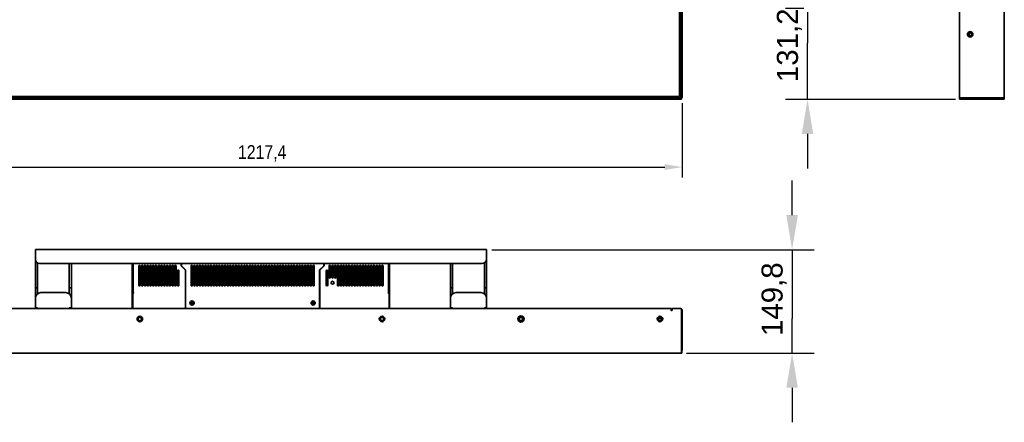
# Model space of a CAD drawing. Header units: millimetres. Extents: x 0 to 4200, y 0 to 2970.
# Tile 14 of 22: x 782 to 2205, y 1399 to 1982. Entities that reach past the tile are written whole.
import ezdxf

# ---------------------------------------------------------------- set-up
doc = ezdxf.new("R2010")
doc.units = ezdxf.units.MM
doc.header["$LTSCALE"] = 10
doc.layers.add('Bemaßungen(ISO)', color=7, linetype='Continuous', lineweight=18)
doc.layers.add('Sichtbare Kanten(ISO)', color=7, linetype='Continuous', lineweight=35)
doc.styles.add('Aktuell-ISOGroßer Text', font='arial.ttf')
doc.styles.add('X.XXX', font='ARIALN.TTF')
doc.dimstyles.new('X.XXX', dxfattribs={"dimscale": 10, "dimtxt": 2, "dimasz": 2.5, "dimexe": 1.5, "dimexo": 0.75, "dimgap": 0.762, "dimtad": 1, "dimdec": 1, "dimrnd": 1e-08, "dimzin": 12, "dimtxsty": 'X.XXX', "dimcen": 0.09, "dimdle": 10, "dimclrd": 256, "dimclre": 256, "dimclrt": 256, "dimadec": 0, "dimazin": 3, "dimtfac": 1, "dimtdec": 1, "dimtmove": 0, "dimatfit": 3, "dimfxl": 1, "dimtolj": 1, "dimlwd": 25, "dimlwe": 25, "dimarcsym": 0})
doc.dimstyles.new('X.XXXGroßer Text', dxfattribs={"dimscale": 10, "dimtxt": 3.048, "dimasz": 5, "dimexe": 3.175, "dimexo": 0.75, "dimgap": 0.762, "dimtad": 1, "dimdec": 1, "dimrnd": 1e-08, "dimzin": 12, "dimtxsty": 'Aktuell-ISOGroßer Text', "dimcen": 0.09, "dimdle": 10, "dimclrd": 256, "dimclre": 256, "dimclrt": 7, "dimadec": 0, "dimazin": 3, "dimtfac": 0.656168, "dimtdec": 1, "dimtmove": 0, "dimatfit": 3, "dimfxl": 1, "dimtolj": 1, "dimlwd": 25, "dimlwe": 25, "dimarcsym": 0})

# ---------------------------------------------------------------- blocks, each defined once
blk = doc.blocks.new('*D6')
at = {"layer": 'Bemaßungen(ISO)', "color": 250, "linetype": 'Continuous', "lineweight": 25, "true_color": 0x3f3f3f, "transparency": 16777216}
for p, q in [((522.2, 1861.1), (522.2, 1753.6)), ((1739.6, 1861.1), (1739.6, 1753.6)), ((547.2, 1768.6), (1714.6, 1768.6))]:
    blk.add_line(p, q, dxfattribs=at)
at = {"layer": 'Bemaßungen(ISO)', "color": 250, "linetype": 'Continuous', "true_color": 0x3f3f3f, "transparency": 16777216}
for points in [[(547.2, 1772.8), (547.2, 1764.5), (522.2, 1768.6)], [(1714.6, 1772.8), (1714.6, 1764.5), (1739.6, 1768.6)]]:
    blk.add_solid(points, dxfattribs=at)
at = {"layer": 'Defpoints', "color": 0, "linetype": 'Continuous', "transparency": 16777216}
for p in [(522.2, 1868.6), (1739.6, 1868.6), (1739.6, 1768.6)]:
    blk.add_point(p, dxfattribs=at)
at = {"layer": 'Bemaßungen(ISO)', "color": 250, "linetype": 'Continuous', "lineweight": 25, "true_color": 0x3f3f3f, "transparency": 16777216, "insert": (1097.7, 1800.3), "char_height": 20, "attachment_point": 1, "style": 'X.XXX'}
blk.add_mtext('\\A1;1217,4', dxfattribs=at)
blk = doc.blocks.new('*D7')
at = {"layer": 'Bemaßungen(ISO)', "color": 250, "linetype": 'Continuous', "lineweight": 25, "true_color": 0x3f3f3f, "transparency": 16777216}
for p, q in [((1898.6, 1699.1), (1898.6, 1749.1)), ((1464.4, 1649.1), (1930.4, 1649.1)), ((1898.6, 1649.1), (1898.6, 1599.1)), ((1898.6, 1599.1), (1898.6, 1549.4)), ((1898.6, 1499.4), (1898.6, 1549.4)), ((1746.1, 1499.4), (1930.4, 1499.4)), ((1898.6, 1449.4), (1898.6, 1399.4))]:
    blk.add_line(p, q, dxfattribs=at)
at = {"layer": 'Bemaßungen(ISO)', "color": 250, "linetype": 'Continuous', "true_color": 0x3f3f3f, "transparency": 16777216}
for points in [[(1890.3, 1699.1), (1907, 1699.1), (1898.6, 1649.1)], [(1890.3, 1449.4), (1907, 1449.4), (1898.6, 1499.4)]]:
    blk.add_solid(points, dxfattribs=at)
at = {"layer": 'Defpoints', "color": 0, "linetype": 'Continuous', "transparency": 16777216}
for p in [(1456.9, 1649.1), (1738.6, 1499.4), (1898.6, 1499.4)]:
    blk.add_point(p, dxfattribs=at)
at = {"layer": 'Bemaßungen(ISO)', "color": 7, "linetype": 'Continuous', "lineweight": 25, "transparency": 16777216, "insert": (1854.4, 1524.2), "char_height": 30.48, "attachment_point": 1, "rotation": 90, "style": 'Aktuell-ISOGroßer Text'}
blk.add_mtext('\\A1;149,8', dxfattribs=at)
blk = doc.blocks.new('*D13')
at = {"layer": 'Bemaßungen(ISO)', "color": 250, "linetype": 'Continuous', "lineweight": 25, "true_color": 0x3f3f3f, "transparency": 16777216}
for p, q in [((1920.9, 2047.8), (1920.9, 2097.8)), ((2051, 1997.8), (1889.1, 1997.8)), ((1920.9, 1997.8), (1920.9, 1947.8)), ((1920.9, 1916.6), (1920.9, 1947.8)), ((1920.9, 1866.6), (1920.9, 1916.6)), ((2134.7, 1866.6), (1889.1, 1866.6)), ((1920.9, 1816.6), (1920.9, 1766.6))]:
    blk.add_line(p, q, dxfattribs=at)
at = {"layer": 'Bemaßungen(ISO)', "color": 250, "linetype": 'Continuous', "true_color": 0x3f3f3f, "transparency": 16777216}
for points in [[(1912.6, 2047.8), (1929.2, 2047.8), (1920.9, 1997.8)], [(1912.6, 1816.6), (1929.2, 1816.6), (1920.9, 1866.6)]]:
    blk.add_solid(points, dxfattribs=at)
at = {"layer": 'Defpoints', "color": 0, "linetype": 'Continuous', "transparency": 16777216}
for p in [(1920.9, 1997.8), (2058.5, 1997.8), (2142.2, 1866.6)]:
    blk.add_point(p, dxfattribs=at)
at = {"layer": 'Bemaßungen(ISO)', "color": 7, "linetype": 'Continuous', "lineweight": 25, "transparency": 16777216, "insert": (1876.6, 1891.5), "char_height": 30.48, "attachment_point": 1, "rotation": 90, "style": 'Aktuell-ISOGroßer Text'}
blk.add_mtext('\\A1;131,2', dxfattribs=at)

msp = doc.modelspace()

# ---------------------------------------------------------------- linework, layer by layer
at = {"layer": 'Sichtbare Kanten(ISO)'}
for p, q in [((1735.73, 2550.94), (1735.73, 1870.54)), ((1737.63, 1868.64), (1737.63, 2552.84)), ((1737.73, 1868.64), (1737.73, 2552.84)), ((1739.23, 1868.64), (1739.23, 2552.84)), ((1739.63, 2552.84), (1739.63, 1868.64)), ((2140.71, 1868.64), (2140.71, 2552.84)), ((2205.29, 2552.84), (2205.29, 1868.64)), ((2154.91, 1962.91), (2154.91, 1958.37)), ((523.23, 1868.54), (1738.63, 1868.54)), ((1738.63, 1867.04), (523.23, 1867.04)), ((1738.63, 1866.64), (523.23, 1866.64)), ((524.23, 1868.64), (1737.63, 1868.64)), ((1735.73, 1870.54), (526.13, 1870.54)), ((1723.63, 1868.54), (1723.63, 1868.64)), ((1737.73, 1868.64), (1737.63, 1868.64)), ((1739.23, 1868.64), (1737.73, 1868.64)), ((1738.63, 1868.54), (1738.63, 1867.04)), ((1738.63, 1867.04), (1738.63, 1866.64)), ((1738.63, 1866.64), (1738.63, 1866.64)), ((1739.63, 1868.64), (1739.23, 1868.64)), ((1739.63, 1868.64), (1739.63, 1868.64)), ((2140.71, 1868.64), (2143.21, 1868.64)), ((2140.71, 1868.14), (2142.21, 1868.14)), ((2140.71, 1868.14), (2140.71, 1866.64)), ((2142.21, 1866.64), (2140.71, 1866.64)), ((2197.55, 1868.14), (2142.21, 1868.14)), ((2197.55, 1866.64), (2142.21, 1866.64)), ((2197.55, 1868.64), (2143.21, 1868.64)), ((2197.68, 1868.64), (2197.55, 1868.64)), ((2205.21, 1868.54), (2197.6, 1868.14)), ((2205.29, 1868.64), (2197.68, 1868.64)), ((2197.68, 1866.64), (2205.29, 1867.04)), ((2205.29, 1867.04), (2205.21, 1868.54)), ((804.98, 1649.14), (1456.88, 1649.14)), ((804.98, 1649.14), (804.98, 1646.14)), ((804.98, 1646.14), (804.98, 1635.14)), ((1456.88, 1649.14), (1456.88, 1646.14)), ((1456.88, 1646.14), (1456.88, 1635.14)), ((804.98, 1635.14), (804.98, 1594.04)), ((807.98, 1629.95), (807.98, 1594.04)), ((1450.88, 1629.14), (810.98, 1629.14)), ((853.98, 1629.14), (853.98, 1594.04)), ((856.98, 1629.14), (856.98, 1594.04)), ((944.93, 1629.14), (944.93, 1586.94)), ((946.43, 1586.94), (946.43, 1629.14)), ((946.5, 1587.48), (946.5, 1629.14)), ((954.43, 1625.64), (954.43, 1597.64)), ((956.43, 1597.64), (956.43, 1625.64)), ((958.43, 1625.64), (958.43, 1597.64)), ((960.43, 1597.64), (960.43, 1625.64)), ((962.43, 1625.64), (962.43, 1597.64)), ((964.43, 1597.64), (964.43, 1625.64)), ((966.43, 1625.64), (966.43, 1597.64)), ((968.43, 1597.64), (968.43, 1625.64)), ((970.43, 1625.64), (970.43, 1597.64)), ((972.43, 1597.64), (972.43, 1625.64)), ((974.43, 1625.64), (974.43, 1597.64)), ((976.43, 1597.64), (976.43, 1625.64)), ((978.43, 1625.64), (978.43, 1597.64)), ((980.43, 1597.64), (980.43, 1625.64)), ((982.43, 1625.64), (982.43, 1597.64)), ((984.43, 1597.64), (984.43, 1625.64)), ((986.43, 1625.64), (986.43, 1597.64)), ((988.43, 1597.64), (988.43, 1625.64)), ((990.43, 1625.64), (990.43, 1597.64)), ((992.43, 1597.64), (992.43, 1625.64)), ((994.43, 1625.64), (994.43, 1597.64)), ((996.43, 1597.64), (996.43, 1625.64)), ((998.43, 1625.64), (998.43, 1597.64)), ((1000.43, 1597.64), (1000.43, 1625.64)), ((1002.43, 1625.64), (1002.43, 1597.64)), ((1004.43, 1597.64), (1004.43, 1625.64)), ((1006.43, 1625.64), (1006.43, 1597.64)), ((1008.43, 1597.64), (1008.43, 1625.64)), ((1015.53, 1629.14), (1015.53, 1625.78)), ((1015.53, 1625.78), (1021.73, 1619.58)), ((1015.93, 1625.94), (1015.93, 1629.14)), ((1022.13, 1619.74), (1015.93, 1625.94)), ((1017.93, 1623.94), (1017.93, 1623.38)), ((1019.43, 1622.44), (1019.43, 1621.88)), ((1029.93, 1625.64), (1029.93, 1597.64)), ((1031.93, 1597.64), (1031.93, 1625.64)), ((1033.93, 1625.64), (1033.93, 1597.64)), ((1035.93, 1597.64), (1035.93, 1625.64)), ((1037.93, 1625.64), (1037.93, 1597.64)), ((1039.93, 1597.64), (1039.93, 1625.64)), ((1041.93, 1625.64), (1041.93, 1597.64)), ((1042.43, 1613.74), (1042.43, 1626.51)), ((1043.93, 1597.64), (1043.93, 1625.64)), ((1045.93, 1625.64), (1045.93, 1597.64)), ((1047.93, 1597.64), (1047.93, 1625.64)), ((1049.93, 1625.64), (1049.93, 1597.64)), ((1051.93, 1597.64), (1051.93, 1625.64)), ((1053.93, 1625.64), (1053.93, 1597.64)), ((1055.93, 1597.64), (1055.93, 1625.64)), ((1057.93, 1625.64), (1057.93, 1597.64)), ((1059.93, 1597.64), (1059.93, 1625.64)), ((1061.93, 1625.64), (1061.93, 1597.64)), ((1063.93, 1597.64), (1063.93, 1625.64)), ((1065.93, 1625.64), (1065.93, 1597.64)), ((1067.93, 1597.64), (1067.93, 1625.64)), ((1069.93, 1625.64), (1069.93, 1597.64)), ((1071.93, 1597.64), (1071.93, 1625.64)), ((1073.93, 1625.64), (1073.93, 1597.64)), ((1075.93, 1597.64), (1075.93, 1625.64)), ((1077.93, 1625.64), (1077.93, 1597.64)), ((1079.93, 1597.64), (1079.93, 1625.64)), ((1081.93, 1625.64), (1081.93, 1597.64)), ((1083.93, 1597.64), (1083.93, 1625.64)), ((1085.93, 1625.64), (1085.93, 1597.64)), ((1087.93, 1597.64), (1087.93, 1625.64)), ((1089.93, 1625.64), (1089.93, 1597.64)), ((1091.93, 1597.64), (1091.93, 1625.64)), ((1093.93, 1625.64), (1093.93, 1597.64)), ((1095.93, 1597.64), (1095.93, 1625.64)), ((1097.93, 1625.64), (1097.93, 1597.64)), ((1099.93, 1597.64), (1099.93, 1625.64)), ((1101.93, 1625.64), (1101.93, 1597.64)), ((1103.93, 1597.64), (1103.93, 1625.64)), ((1105.93, 1625.64), (1105.93, 1597.64)), ((1107.93, 1597.64), (1107.93, 1625.64)), ((1109.93, 1625.64), (1109.93, 1597.64)), ((1111.93, 1597.64), (1111.93, 1625.64)), ((1113.93, 1625.64), (1113.93, 1597.64)), ((1115.93, 1597.64), (1115.93, 1625.64)), ((1117.93, 1625.64), (1117.93, 1597.64)), ((1119.93, 1597.64), (1119.93, 1625.64)), ((1121.93, 1625.64), (1121.93, 1597.64)), ((1123.93, 1597.64), (1123.93, 1625.64)), ((1125.93, 1625.64), (1125.93, 1597.64)), ((1127.93, 1597.64), (1127.93, 1625.64)), ((1129.93, 1625.64), (1129.93, 1597.64)), ((1131.93, 1597.64), (1131.93, 1625.64)), ((1133.93, 1625.64), (1133.93, 1597.64)), ((1135.93, 1597.64), (1135.93, 1625.64)), ((1137.93, 1625.64), (1137.93, 1597.64)), ((1139.93, 1597.64), (1139.93, 1625.64)), ((1141.93, 1625.64), (1141.93, 1597.64)), ((1143.93, 1597.64), (1143.93, 1625.64)), ((1145.93, 1625.64), (1145.93, 1597.64)), ((1147.93, 1597.64), (1147.93, 1625.64)), ((1149.93, 1625.64), (1149.93, 1597.64)), ((1151.93, 1597.64), (1151.93, 1625.64)), ((1153.93, 1625.64), (1153.93, 1597.64)), ((1155.93, 1597.64), (1155.93, 1625.64)), ((1157.93, 1625.64), (1157.93, 1597.64)), ((1159.93, 1597.64), (1159.93, 1625.64)), ((1161.93, 1625.64), (1161.93, 1597.64)), ((1163.93, 1597.64), (1163.93, 1625.64)), ((1165.93, 1625.64), (1165.93, 1597.64)), ((1167.93, 1597.64), (1167.93, 1625.64)), ((1169.93, 1625.64), (1169.93, 1597.64)), ((1171.93, 1597.64), (1171.93, 1625.64)), ((1173.93, 1625.64), (1173.93, 1597.64)), ((1175.93, 1597.64), (1175.93, 1625.64)), ((1177.93, 1625.64), (1177.93, 1597.64)), ((1179.93, 1597.64), (1179.93, 1625.64)), ((1181.93, 1625.64), (1181.93, 1597.64)), ((1183.93, 1597.64), (1183.93, 1625.64)), ((1185.93, 1625.64), (1185.93, 1597.64)), ((1187.93, 1597.64), (1187.93, 1625.64)), ((1189.93, 1625.64), (1189.93, 1597.64)), ((1191.93, 1597.64), (1191.93, 1625.64)), ((1193.93, 1625.64), (1193.93, 1597.64)), ((1195.43, 1626.51), (1195.43, 1613.74)), ((1195.93, 1597.64), (1195.93, 1625.64)), ((1197.93, 1625.64), (1197.93, 1597.64)), ((1199.93, 1597.64), (1199.93, 1625.64)), ((1201.93, 1625.64), (1201.93, 1597.64)), ((1203.93, 1597.64), (1203.93, 1625.64)), ((1205.93, 1625.64), (1205.93, 1597.64)), ((1207.93, 1597.64), (1207.93, 1625.64)), ((1221.93, 1625.77), (1215.73, 1619.74)), ((1222.33, 1625.6), (1216.13, 1619.58)), ((1218.43, 1622.37), (1218.43, 1621.81)), ((1219.93, 1623.83), (1219.93, 1623.27)), ((1221.93, 1629.14), (1221.93, 1625.77)), ((1222.33, 1629.14), (1222.33, 1625.6)), ((1229.43, 1625.64), (1229.43, 1609.14)), ((1229.93, 1626.51), (1229.93, 1608.28)), ((1230.33, 1608.15), (1230.33, 1626.64)), ((1231.43, 1609.14), (1231.43, 1625.64)), ((1233.43, 1625.64), (1233.43, 1609.14)), ((1235.43, 1609.14), (1235.43, 1625.64)), ((1237.43, 1625.64), (1237.43, 1609.14)), ((1239.43, 1609.14), (1239.43, 1625.64)), ((1241.43, 1625.64), (1241.43, 1597.64)), ((1243.43, 1597.64), (1243.43, 1625.64)), ((1245.43, 1625.64), (1245.43, 1597.64)), ((1247.43, 1623.02), (1245.43, 1624.17)), ((1247.43, 1597.64), (1247.43, 1625.64)), ((1249.43, 1625.64), (1249.43, 1597.64)), ((1250.43, 1596.64), (1250.43, 1626.64)), ((1251.43, 1597.64), (1251.43, 1625.64)), ((1253.43, 1625.64), (1253.43, 1597.64)), ((1255.43, 1597.64), (1255.43, 1625.64)), ((1257.43, 1625.64), (1257.43, 1597.64)), ((1258.53, 1623.64), (1258.53, 1626.64)), ((1258.53, 1609.31), (1258.53, 1623.64)), ((1259.43, 1597.64), (1259.43, 1625.64)), ((1261.43, 1625.64), (1261.43, 1597.64)), ((1263.43, 1597.64), (1263.43, 1625.64)), ((1265.43, 1625.64), (1265.43, 1597.64)), ((1267.43, 1597.64), (1267.43, 1625.64)), ((1269.43, 1625.64), (1269.43, 1597.64)), ((1271.43, 1597.64), (1271.43, 1625.64)), ((1273.43, 1625.64), (1273.43, 1597.64)), ((1274.33, 1626.64), (1274.33, 1623.64)), ((1274.33, 1623.64), (1274.33, 1609.52)), ((1274.33, 1622.74), (1275.43, 1622.74)), ((1275.43, 1597.64), (1275.43, 1625.64)), ((1277.43, 1625.64), (1277.43, 1597.64)), ((1277.43, 1623.63), (1279.43, 1623.63)), ((1279.43, 1622.98), (1277.43, 1622.98)), ((1277.43, 1622.74), (1279.43, 1622.74)), ((1278.28, 1626.63), (1278.58, 1626.63)), ((1279.43, 1597.64), (1279.43, 1625.64)), ((1281.43, 1625.64), (1281.43, 1597.64)), ((1281.43, 1622.74), (1283.33, 1622.74)), ((1283.33, 1619.74), (1283.33, 1622.74)), ((1283.43, 1597.64), (1283.43, 1625.64)), ((1285.43, 1625.64), (1285.43, 1597.64)), ((1287.33, 1626.08), (1287.33, 1614.81)), ((1287.43, 1597.64), (1287.43, 1625.64)), ((1289.43, 1625.64), (1289.43, 1597.64)), ((1291.43, 1597.64), (1291.43, 1625.64)), ((1293.43, 1625.64), (1293.43, 1597.64)), ((1295.43, 1597.64), (1295.43, 1625.64)), ((1297.43, 1625.64), (1297.43, 1597.64)), ((1299.43, 1623.59), (1297.43, 1622.44)), ((1299.43, 1597.64), (1299.43, 1625.64)), ((1301.43, 1625.64), (1301.43, 1597.64)), ((1301.93, 1625.04), (1301.43, 1624.75)), ((1303.43, 1597.64), (1303.43, 1625.64)), ((1305.43, 1625.64), (1305.43, 1597.64)), ((1307.43, 1597.64), (1307.43, 1625.64)), ((1315.36, 1587.48), (1315.36, 1629.14)), ((1315.43, 1586.94), (1315.43, 1629.14)), ((1316.93, 1629.14), (1316.93, 1586.94)), ((1404.88, 1629.14), (1404.88, 1594.04)), ((1407.88, 1629.14), (1407.88, 1594.04)), ((1453.88, 1629.95), (1453.88, 1594.04)), ((1456.88, 1635.14), (1456.88, 1594.04)), ((986.43, 1617.94), (988.43, 1617.94)), ((990.43, 1617.94), (992.43, 1617.94)), ((994.43, 1617.94), (996.43, 1617.94)), ((998.43, 1617.94), (1000.43, 1617.94)), ((1002.43, 1617.94), (1004.43, 1617.94)), ((1006.43, 1617.94), (1008.43, 1617.94)), ((1010.43, 1618.64), (1010.43, 1597.64)), ((1012.43, 1597.64), (1012.43, 1618.64)), ((1021.73, 1619.58), (1021.73, 1563.94)), ((1022.13, 1563.94), (1022.13, 1619.74)), ((1047.93, 1610.74), (1045.93, 1610.74)), ((1051.93, 1610.74), (1049.93, 1610.74)), ((1055.93, 1610.74), (1053.93, 1610.74)), ((1059.93, 1610.74), (1057.93, 1610.74)), ((1063.93, 1610.74), (1061.93, 1610.74)), ((1067.93, 1610.74), (1065.93, 1610.74)), ((1071.93, 1610.74), (1069.93, 1610.74)), ((1075.93, 1610.74), (1073.93, 1610.74)), ((1079.93, 1610.74), (1077.93, 1610.74)), ((1083.93, 1610.74), (1081.93, 1610.74)), ((1087.93, 1610.74), (1085.93, 1610.74)), ((1091.93, 1610.74), (1089.93, 1610.74)), ((1095.93, 1610.74), (1093.93, 1610.74)), ((1099.93, 1610.74), (1097.93, 1610.74)), ((1103.93, 1610.74), (1101.93, 1610.74)), ((1135.93, 1610.74), (1133.93, 1610.74)), ((1139.93, 1610.74), (1137.93, 1610.74)), ((1143.93, 1610.74), (1141.93, 1610.74)), ((1147.93, 1610.74), (1145.93, 1610.74)), ((1151.93, 1610.74), (1149.93, 1610.74)), ((1155.93, 1610.74), (1153.93, 1610.74)), ((1159.93, 1610.74), (1157.93, 1610.74)), ((1163.93, 1610.74), (1161.93, 1610.74)), ((1167.93, 1610.74), (1165.93, 1610.74)), ((1171.93, 1610.74), (1169.93, 1610.74)), ((1175.93, 1610.74), (1173.93, 1610.74)), ((1179.93, 1610.74), (1177.93, 1610.74)), ((1183.93, 1610.74), (1181.93, 1610.74)), ((1182.93, 1608.34), (1181.93, 1608.34)), ((1187.93, 1610.74), (1185.93, 1610.74)), ((1191.93, 1610.74), (1189.93, 1610.74)), ((1215.73, 1619.74), (1215.73, 1563.94)), ((1216.13, 1619.58), (1216.13, 1563.94)), ((1225.43, 1618.64), (1225.43, 1597.64)), ((1227.43, 1597.64), (1227.43, 1618.64)), ((1249.83, 1621.63), (1249.43, 1621.86)), ((1258.53, 1604.31), (1258.53, 1609.31)), ((1259.43, 1609.4), (1258.78, 1609.4)), ((1263.43, 1609.4), (1261.43, 1609.4)), ((1267.43, 1609.4), (1265.43, 1609.4)), ((1271.43, 1609.4), (1269.43, 1609.4)), ((1274.08, 1609.4), (1273.43, 1609.4)), ((1274.33, 1619.74), (1275.43, 1619.74)), ((1275.43, 1619.09), (1274.33, 1619.09)), ((1275.43, 1614.9), (1274.33, 1614.9)), ((1277.43, 1619.74), (1279.43, 1619.74)), ((1279.43, 1619.09), (1277.43, 1619.09)), ((1277.43, 1618.84), (1279.43, 1618.84)), ((1277.43, 1615.84), (1279.43, 1615.84)), ((1279.43, 1615.19), (1277.43, 1615.19)), ((1279.43, 1614.9), (1277.43, 1614.9)), ((1281.43, 1619.74), (1283.33, 1619.74)), ((1283.33, 1619.09), (1281.43, 1619.09)), ((1283.43, 1614.9), (1281.43, 1614.9)), ((1283.33, 1619.74), (1283.33, 1619.09)), ((1287.08, 1614.9), (1285.43, 1614.9)), ((1287.33, 1614.81), (1287.33, 1604.31)), ((804.98, 1594.04), (804.98, 1579.04)), ((807.98, 1594.04), (804.98, 1594.04)), ((807.98, 1585.29), (807.98, 1594.04)), ((853.98, 1594.04), (853.98, 1585.29)), ((856.98, 1594.04), (853.98, 1594.04)), ((856.98, 1579.04), (856.98, 1594.04)), ((1007.93, 1597.64), (1007.93, 1607.64)), ((1011.93, 1597.64), (1011.93, 1607.64)), ((1031.93, 1601.64), (1029.93, 1601.64)), ((1035.93, 1601.64), (1033.93, 1601.64)), ((1039.43, 1601.64), (1037.93, 1601.64)), ((1042.43, 1596.78), (1042.43, 1598.64)), ((1071.93, 1601.64), (1071.43, 1601.64)), ((1075.93, 1601.64), (1073.93, 1601.64)), ((1079.93, 1601.64), (1077.93, 1601.64)), ((1083.93, 1601.64), (1081.93, 1601.64)), ((1087.93, 1601.64), (1085.93, 1601.64)), ((1091.93, 1601.64), (1089.93, 1601.64)), ((1095.93, 1601.64), (1093.93, 1601.64)), ((1099.93, 1601.64), (1097.93, 1601.64)), ((1103.93, 1601.64), (1101.93, 1601.64)), ((1107.93, 1601.64), (1105.93, 1601.64)), ((1111.93, 1601.64), (1109.93, 1601.64)), ((1115.93, 1601.64), (1113.93, 1601.64)), ((1119.93, 1601.64), (1117.93, 1601.64)), ((1123.93, 1601.64), (1121.93, 1601.64)), ((1127.93, 1601.64), (1125.93, 1601.64)), ((1131.93, 1601.64), (1129.93, 1601.64)), ((1135.93, 1601.64), (1133.93, 1601.64)), ((1139.93, 1601.64), (1137.93, 1601.64)), ((1143.93, 1601.64), (1141.93, 1601.64)), ((1147.93, 1601.64), (1145.93, 1601.64)), ((1151.93, 1601.64), (1149.93, 1601.64)), ((1155.93, 1601.64), (1153.93, 1601.64)), ((1159.93, 1601.64), (1157.93, 1601.64)), ((1163.93, 1601.64), (1161.93, 1601.64)), ((1166.43, 1601.64), (1165.93, 1601.64)), ((1181.93, 1604.04), (1182.93, 1604.04)), ((1195.43, 1598.64), (1195.43, 1596.78)), ((1199.93, 1601.64), (1198.43, 1601.64)), ((1203.93, 1601.64), (1201.93, 1601.64)), ((1207.93, 1601.64), (1205.93, 1601.64)), ((1225.43, 1602.34), (1227.43, 1602.34)), ((1225.43, 1598.84), (1227.43, 1598.84)), ((1257.43, 1599.07), (1258.17, 1599.82)), ((1257.43, 1597.63), (1257.43, 1599.07)), ((1257.43, 1599.07), (1258.53, 1598.19)), ((1258.53, 1596.65), (1258.53, 1604.31)), ((1287.33, 1604.31), (1287.33, 1597.21)), ((1287.33, 1598.19), (1287.43, 1598.27)), ((1404.88, 1594.04), (1404.88, 1579.04)), ((1407.88, 1594.04), (1404.88, 1594.04)), ((1407.88, 1585.29), (1407.88, 1594.04)), ((1453.88, 1594.04), (1453.88, 1585.29)), ((1456.88, 1594.04), (1453.88, 1594.04)), ((1456.88, 1579.04), (1456.88, 1594.04)), ((848.98, 1587.04), (812.98, 1587.04)), ((946.43, 1586.54), (944.93, 1586.54)), ((944.93, 1585.4), (944.93, 1563.94)), ((945.68, 1585.94), (945.68, 1563.94)), ((946.58, 1586.34), (946.08, 1586.34)), ((1315.28, 1586.34), (1315.78, 1586.34)), ((1315.43, 1586.54), (1316.93, 1586.54)), ((1316.18, 1585.94), (1316.18, 1563.94)), ((1316.93, 1585.4), (1316.93, 1563.94)), ((1448.88, 1587.04), (1412.88, 1587.04)), ((804.98, 1565.04), (804.98, 1579.04)), ((856.98, 1579.04), (856.98, 1565.04)), ((1404.88, 1565.04), (1404.88, 1579.04)), ((1456.88, 1579.04), (1456.88, 1565.04)), ((538.23, 1563.94), (1723.63, 1563.94)), ((804.98, 1565.04), (807.97, 1565.04)), ((804.98, 1565.04), (804.98, 1563.94)), ((807.97, 1565.04), (807.97, 1565.05)), ((807.97, 1565.05), (807.98, 1565.05)), ((807.98, 1565.05), (807.98, 1565.04)), ((807.98, 1563.94), (807.98, 1565.04)), ((853.98, 1565.04), (853.98, 1565.05)), ((853.98, 1565.05), (853.99, 1565.05)), ((853.98, 1563.94), (853.98, 1565.04)), ((853.99, 1565.05), (853.99, 1565.04)), ((853.99, 1565.04), (856.98, 1565.04)), ((856.98, 1565.04), (856.98, 1563.94)), ((1022.13, 1564.94), (1021.73, 1564.94)), ((1216.13, 1564.94), (1215.73, 1564.94)), ((1404.88, 1565.04), (1407.87, 1565.04)), ((1404.88, 1565.04), (1404.88, 1563.94)), ((1407.87, 1565.04), (1407.87, 1565.05)), ((1407.87, 1565.05), (1407.88, 1565.05)), ((1407.88, 1565.05), (1407.88, 1565.04)), ((1407.88, 1563.94), (1407.88, 1565.04)), ((1453.88, 1565.04), (1453.88, 1565.05)), ((1453.88, 1565.05), (1453.89, 1565.05)), ((1453.88, 1563.94), (1453.88, 1565.04)), ((1453.89, 1565.05), (1453.89, 1565.04)), ((1453.89, 1565.04), (1456.88, 1565.04)), ((1456.88, 1565.04), (1456.88, 1563.94)), ((1723.63, 1563.94), (1723.63, 1561.44)), ((1723.63, 1561.94), (1725.13, 1561.94)), ((1725.13, 1563.94), (1724.63, 1563.94)), ((1724.63, 1563.94), (1724.63, 1562.44)), ((1725.13, 1562.44), (1724.63, 1562.44)), ((1725.13, 1563.94), (1725.13, 1561.44)), ((1725.13, 1563.94), (1737.13, 1563.94)), ((1738.63, 1507.1), (1738.63, 1562.44)), ((1739.63, 1507.1), (1739.63, 1561.44)), ((1705.28, 1549.74), (1709.98, 1549.74)), ((523.23, 1499.37), (1738.63, 1499.37)), ((1738.63, 1507.1), (1738.63, 1506.97)), ((1738.63, 1506.97), (1738.63, 1499.37)), ((1738.63, 1499.4), (1739.23, 1499.37)), ((1739.23, 1499.37), (1739.63, 1506.97))]:
    msp.add_line(p, q, dxfattribs=at)
for centre, radius in [((2155.96, 1960.64), 4), ((2155.96, 1960.64), 2.5), ((1234.53, 1601.34), 2.05), ((1031.43, 1571.94), 3.05), ((1031.43, 1571.94), 3), ((1031.43, 1571.94), 1.21), ((1031.43, 1571.94), 0.99), ((1206.43, 1571.94), 3.05), ((1206.43, 1571.94), 3), ((1206.43, 1571.94), 1.21), ((1206.43, 1571.94), 0.99), ((955.93, 1548.89), 4), ((955.93, 1548.89), 2.5), ((1305.93, 1548.89), 4), ((1305.93, 1548.89), 2.5), ((1506.78, 1548.89), 4.5), ((1506.78, 1548.89), 4), ((1506.78, 1548.89), 2.5), ((1707.63, 1548.89), 4), ((1707.63, 1548.89), 2.5)]:
    msp.add_circle(centre, radius, dxfattribs=at)
for centre, radius, start, end in [((2143.21, 1869.14), 2.5, 191.53696, 203.57818), ((2143.21, 1869.14), 1, 210, 270), ((2197.55, 1869.14), 1, 270, 273), ((2197.55, 1869.14), 2.5, 270, 273), ((810.98, 1635.14), 6, 180, 270), ((955.43, 1625.64), 1, 0, 180), ((959.43, 1625.64), 1, 0, 180), ((963.43, 1625.64), 1, 0, 180), ((967.43, 1625.64), 1, 0, 180), ((971.43, 1625.64), 1, 0, 180), ((975.43, 1625.64), 1, 0, 180), ((979.43, 1625.64), 1, 0, 180), ((983.43, 1625.64), 1, 0, 180), ((987.43, 1625.64), 1, 0, 180), ((991.43, 1625.64), 1, 0, 180), ((995.43, 1625.64), 1, 0, 180), ((999.43, 1625.64), 1, 0, 180), ((1003.43, 1625.64), 1, 0, 180), ((1007.43, 1625.64), 1, 0, 180), ((1030.93, 1625.64), 1, 0, 180), ((1034.93, 1625.64), 1, 0, 180), ((1038.93, 1625.64), 1, 0, 180), ((1042.93, 1625.64), 1, 0, 180), ((1046.93, 1625.64), 1, 0, 180), ((1050.93, 1625.64), 1, 0, 180), ((1054.93, 1625.64), 1, 0, 180), ((1058.93, 1625.64), 1, 0, 180), ((1062.93, 1625.64), 1, 0, 180), ((1066.93, 1625.64), 1, 0, 180), ((1070.93, 1625.64), 1, 0, 180), ((1074.93, 1625.64), 1, 0, 180), ((1078.93, 1625.64), 1, 0, 180), ((1082.93, 1625.64), 1, 0, 180), ((1086.93, 1625.64), 1, 0, 180), ((1090.93, 1625.64), 1, 0, 180), ((1094.93, 1625.64), 1, 0, 180), ((1098.93, 1625.64), 1, 0, 180), ((1102.93, 1625.64), 1, 0, 180), ((1106.93, 1625.64), 1, 0, 180), ((1110.93, 1625.64), 1, 0, 180), ((1114.93, 1625.64), 1, 0, 180), ((1118.93, 1625.64), 1, 0, 180), ((1122.93, 1625.64), 1, 0, 180), ((1126.93, 1625.64), 1, 0, 180), ((1130.93, 1625.64), 1, 0, 180), ((1134.93, 1625.64), 1, 0, 180), ((1138.93, 1625.64), 1, 0, 180), ((1142.93, 1625.64), 1, 0, 180), ((1146.93, 1625.64), 1, 0, 180), ((1150.93, 1625.64), 1, 0, 180), ((1154.93, 1625.64), 1, 0, 180), ((1158.93, 1625.64), 1, 0, 180), ((1162.93, 1625.64), 1, 0, 180), ((1166.93, 1625.64), 1, 0, 180), ((1170.93, 1625.64), 1, 0, 180), ((1174.93, 1625.64), 1, 0, 180), ((1178.93, 1625.64), 1, 0, 180), ((1182.93, 1625.64), 1, 0, 180), ((1186.93, 1625.64), 1, 0, 180), ((1190.93, 1625.64), 1, 0, 180), ((1194.93, 1625.64), 1, 0, 180), ((1198.93, 1625.64), 1, 0, 180), ((1202.93, 1625.64), 1, 0, 180), ((1206.93, 1625.64), 1, 0, 180), ((1230.43, 1625.64), 1, 0, 180), ((1234.43, 1625.64), 1, 0, 180), ((1238.43, 1625.64), 1, 0, 180), ((1242.43, 1625.64), 1, 0, 180), ((1244.93, 1626.77), 2, 187.79203, 221.40915), ((1246.43, 1625.64), 1, 0, 180), ((1250.43, 1625.64), 1, 0, 180), ((1254.43, 1625.64), 1, 0, 180), ((1258.43, 1625.64), 1, 0, 180), ((1262.43, 1625.64), 1, 0, 180), ((1266.43, 1625.64), 1, 0, 180), ((1270.43, 1625.64), 1, 0, 180), ((1274.43, 1625.64), 1, 0, 180), ((1278.43, 1625.64), 1, 0, 180), ((1282.43, 1625.64), 1, 0, 180), ((1286.43, 1625.64), 1, 0, 180), ((1290.43, 1625.64), 1, 0, 180), ((1294.43, 1625.64), 1, 0, 180), ((1298.43, 1625.64), 1, 0, 180), ((1302.43, 1625.64), 1, 0, 180), ((1300.93, 1626.77), 2, 300, 352.78259), ((1306.43, 1625.64), 1, 0, 180), ((1450.88, 1635.14), 6, 270, 0), ((975.43, 1607.64), 1, 0, 180), ((979.43, 1607.64), 1, 0, 180), ((984.93, 1620.94), 3, 213.55742, 260.40599), ((983.43, 1607.64), 1, 0, 180), ((987.43, 1607.64), 1, 0, 180), ((1006.93, 1607.64), 1, 0, 119.99992), ((1011.43, 1618.64), 1, 0, 180), ((1008.93, 1620.94), 3, 300.00071, 333.90257), ((1010.93, 1607.64), 1, 0, 119.99992), ((1045.43, 1613.74), 3, 180, 240), ((1055.43, 1606.19), 2.35, 77.71551, 129.66502), ((1105.93, 1613.74), 3, 270, 311.81031), ((1131.93, 1613.74), 3, 228.18968, 270), ((1182.93, 1606.19), 2.15, 62.28226, 90), ((1192.43, 1613.74), 3, 300, 0), ((1226.43, 1618.64), 1, 0, 180), ((1230.43, 1609.14), 1, 180, 0), ((1234.43, 1609.14), 1, 180, 0), ((1238.43, 1609.14), 1, 180, 0), ((1246.43, 1607.64), 1, 0, 180), ((1251.93, 1620.94), 3, 213.55693, 239.99997), ((1250.43, 1607.64), 1, 89.9994, 180), ((1298.43, 1607.64), 1, 0, 180), ((955.43, 1597.64), 1, 180, 0), ((959.43, 1597.64), 1, 180, 0), ((963.43, 1597.64), 1, 180, 0), ((967.43, 1597.64), 1, 180, 0), ((971.43, 1597.64), 1, 180, 0), ((975.43, 1597.64), 1, 180, 0), ((979.43, 1597.64), 1, 180, 0), ((983.43, 1597.64), 1, 180, 0), ((987.43, 1597.64), 1, 180, 0), ((991.43, 1597.64), 1, 180, 0), ((995.43, 1597.64), 1, 180, 0), ((999.43, 1597.64), 1, 180, 0), ((1003.43, 1597.64), 1, 180, 0), ((1007.43, 1597.64), 1, 180, 0), ((1006.93, 1597.64), 1, 284.47642, 0), ((1011.43, 1597.64), 1, 180, 0), ((1010.93, 1597.64), 1, 284.47642, 0), ((1030.93, 1597.64), 1, 180, 0), ((1034.93, 1597.64), 1, 180, 0), ((1038.93, 1597.64), 1, 180, 0), ((1039.43, 1598.64), 3, 80.40593, 90), ((1039.43, 1598.64), 3, 0, 33.55731), ((1042.93, 1597.64), 1, 180, 0), ((1046.93, 1597.64), 1, 180, 0), ((1050.93, 1597.64), 1, 180, 0), ((1055.43, 1606.19), 2.35, 230.33498, 282.28449), ((1054.93, 1597.64), 1, 180, 0), ((1058.93, 1597.64), 1, 180, 0), ((1062.93, 1597.64), 1, 180, 0), ((1066.93, 1597.64), 1, 180, 0), ((1071.43, 1598.64), 3, 90, 120), ((1070.93, 1597.64), 1, 180, 0), ((1074.93, 1597.64), 1, 180, 0), ((1078.93, 1597.64), 1, 180, 0), ((1082.93, 1597.64), 1, 180, 0), ((1086.93, 1597.64), 1, 180, 0), ((1090.93, 1597.64), 1, 180, 0), ((1094.93, 1597.64), 1, 180, 0), ((1098.93, 1597.64), 1, 180, 0), ((1102.93, 1597.64), 1, 180, 0), ((1106.93, 1597.64), 1, 180, 0), ((1110.93, 1597.64), 1, 180, 0), ((1114.93, 1597.64), 1, 180, 0), ((1118.93, 1597.64), 1, 180, 0), ((1122.93, 1597.64), 1, 180, 0), ((1126.93, 1597.64), 1, 180, 0), ((1130.93, 1597.64), 1, 180, 0), ((1134.93, 1597.64), 1, 180, 0), ((1138.93, 1597.64), 1, 180, 0), ((1142.93, 1597.64), 1, 180, 0), ((1146.93, 1597.64), 1, 180, 0), ((1150.93, 1597.64), 1, 180, 0), ((1154.93, 1597.64), 1, 180, 0), ((1158.93, 1597.64), 1, 180, 0), ((1162.93, 1597.64), 1, 180, 0), ((1166.93, 1597.64), 1, 180, 0), ((1166.43, 1598.64), 3, 60, 90), ((1170.93, 1597.64), 1, 180, 0), ((1174.93, 1597.64), 1, 180, 0), ((1178.93, 1597.64), 1, 180, 0), ((1181.93, 1606.19), 2.15, 158.47111, 201.52889), ((1182.93, 1597.64), 1, 180, 0), ((1182.93, 1606.19), 2.15, 270, 297.71774), ((1186.93, 1597.64), 1, 180, 0), ((1190.93, 1597.64), 1, 180, 0), ((1194.93, 1597.64), 1, 180, 0), ((1198.43, 1598.64), 3, 146.4427, 180), ((1198.43, 1598.64), 3, 90, 99.59407), ((1198.93, 1597.64), 1, 180, 0), ((1202.93, 1597.64), 1, 180, 0), ((1206.93, 1597.64), 1, 180, 0), ((1226.43, 1597.64), 1, 180, 0), ((1242.43, 1597.64), 1, 180, 0), ((1246.43, 1597.64), 1, 180, 0), ((1250.43, 1597.64), 1, 180, 0), ((1254.43, 1597.64), 1, 180, 0), ((1258.43, 1597.64), 1, 180, 0), ((1262.43, 1597.64), 1, 180, 0), ((1266.43, 1597.64), 1, 180, 0), ((1270.43, 1597.64), 1, 180, 0), ((1274.43, 1597.64), 1, 180, 0), ((1278.43, 1597.64), 1, 180, 0), ((1282.43, 1597.64), 1, 180, 0), ((1286.43, 1597.64), 1, 180, 0), ((1290.43, 1597.64), 1, 180, 0), ((1294.43, 1597.64), 1, 180, 0), ((1298.43, 1597.64), 1, 180, 0), ((1302.43, 1597.64), 1, 180, 0), ((1306.43, 1597.64), 1, 180, 0), ((812.98, 1579.04), 8, 90, 180), ((848.98, 1579.04), 8, 0, 90), ((946.08, 1585.94), 0.4, 90, 180), ((946.9, 1587.48), 0.4, 179.99994, 246.34364), ((946.58, 1586.74), 0.4, 270, 66.34365), ((1315.28, 1586.74), 0.4, 113.65635, 270), ((1314.96, 1587.48), 0.4, 293.65636, 0.00006), ((1315.78, 1585.94), 0.4, 0, 90), ((1412.88, 1579.04), 8, 90, 180), ((1448.88, 1579.04), 8, 0, 90), ((1724.38, 1561.44), 0.75, 180, 0), ((1737.13, 1562.44), 1.5, 0, 90), ((1737.13, 1561.44), 2.5, 0, 90), ((1737.13, 1507.1), 2.5, 357, 0)]:
    msp.add_arc(centre, radius, start, end, dxfattribs=at)
for centre, major_axis, ratio, start_param, end_param in [((1249.83, 1621.63), (0.6, 0), 0.00001, 0.0058402, 1.570796), ((1258.78, 1609.31), (0.25, 0), 0.3660254, 1.5707964, 3.1415927), ((1274.08, 1609.52), (0.25, 0), 0.5, 4.712389, 6.2831853), ((1287.08, 1614.81), (0.25, 0), 0.3660254, 0, 1.5707964), ((944.93, 1586.94), (0, -0.4), 0.00001, 0.1572675, 6.2831853), ((944.93, 1586.14), (0, 0.4), 0.00001, 3.520207, 6.2769773), ((944.93, 1585.4), (0, 0.4), 0.00001, 5.074875, 6.1199038), ((946.43, 1586.94), (0, -0.4), 0.00001, 4.709307, 6.277023), ((946.43, 1586.14), (0, 0.4), 0.00001, 5.3175003, 6.4625424), ((1315.43, 1586.94), (0, -0.4), 0.00001, 4.7093298, 6.2770685), ((1315.43, 1586.14), (0, 0.4), 0.00001, 5.2359987, 6.2831853), ((1316.93, 1586.94), (0, -0.4), 0.00001, 0.1572982, 6.2831853), ((1316.93, 1586.14), (0, 0.4), 0.00001, 3.5202993, 6.2770685), ((1316.93, 1585.4), (0, 0.4), 0.00001, 5.0748782, 6.1199289)]:
    msp.add_ellipse(centre, major_axis=major_axis, ratio=ratio, start_param=start_param, end_param=end_param, dxfattribs=at)
for points in [[(1030.43, 1572.52), (1030.93, 1572.81), (1031.43, 1573.1)], [(1030.43, 1571.37), (1030.43, 1571.95), (1030.43, 1572.52)], [(1031.43, 1570.79), (1030.93, 1571.08), (1030.43, 1571.37)], [(1031.43, 1573.1), (1031.93, 1572.81), (1032.43, 1572.52)], [(1032.43, 1571.37), (1031.93, 1571.08), (1031.43, 1570.79)], [(1032.43, 1572.52), (1032.43, 1571.94), (1032.43, 1571.37)], [(1205.43, 1572.52), (1205.93, 1572.81), (1206.43, 1573.1)], [(1205.43, 1571.37), (1205.43, 1571.95), (1205.43, 1572.52)], [(1206.43, 1570.79), (1205.93, 1571.08), (1205.43, 1571.37)], [(1206.43, 1573.1), (1206.93, 1572.81), (1207.43, 1572.52)], [(1207.43, 1571.37), (1206.93, 1571.08), (1206.43, 1570.79)], [(1207.43, 1572.52), (1207.43, 1571.94), (1207.43, 1571.37)]]:
    msp.add_rational_spline(points, [1.02679491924, 1.18564064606, 1.02679491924], degree=2, dxfattribs=at)

# ---------------------------------------------------------------- dimensions: what is measured, and where the dimension line sits
at = {"layer": 'Bemaßungen(ISO)', "color": 250, "linetype": 'Continuous', "lineweight": 25, "true_color": 0x3f3f3f}
for base, p1, p2, angle, picture, middle in [((1920.89, 1997.84), (2142.21, 1866.64), (2058.51, 1997.84), 90, '*D13', (1920.89, 1941.34)), ((1898.63, 1499.37), (1456.88, 1649.14), (1738.63, 1499.37), 270, '*D7', (1898.63, 1574.26))]:
    dim = msp.add_linear_dim(base=base, p1=p1, p2=p2, angle=angle, dimstyle='X.XXXGroßer Text', override={"dimdec": 1, "dimtp": 0, "dimtm": 0, "dimtdec": 1, "dimtofl": 0}, dxfattribs=at)
    dim.commit()
    dim.dimension.update_dxf_attribs({"geometry": picture, "text_midpoint": middle, "dimtype": 160})
dim = msp.add_linear_dim(base=(1739.63, 1768.64), p1=(522.23, 1868.64), p2=(1739.63, 1868.64), dimstyle='X.XXX', override={"dimdec": 1, "dimtp": 0, "dimtm": 0, "dimtdec": 1, "dimtofl": 0, "dimatfit": 1}, dxfattribs=at)
dim.commit()
dim.dimension.update_dxf_attribs({"geometry": '*D6', "text_midpoint": (1130.93, 1768.64), "dimtype": 160})

doc.saveas('drawing.dxf')
